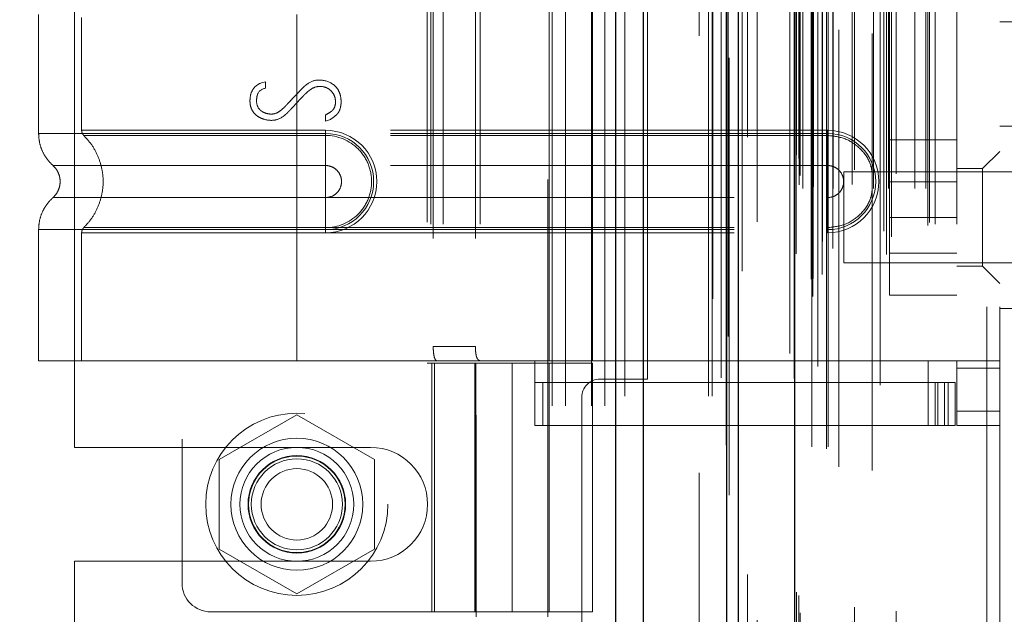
# Model space of a CAD drawing. Header units: inches. Extents: x 0.2 to 10.7, y 0.2 to 7.9.
# Tile 30 of 104: x 1.969 to 2.194, y 3.597 to 3.733. Entities that reach past the tile are written whole.
import ezdxf

# ---------------------------------------------------------------- set-up
doc = ezdxf.new("R2010")
doc.units = ezdxf.units.IN
doc.header["$MEASUREMENT"] = 0
doc.linetypes.add('HIDDEN', pattern=[0.075, 0.05, -0.025])
doc.layers.add('DIMENSIONS', color=140, linetype='Continuous')
doc.styles.add('SLDTEXTSTYLE0', font='TXT', dxfattribs={"width": 0.7})
doc.dimstyles.new('SLDDIMSTYLE0', dxfattribs={"dimtxt": 0.084961, "dimasz": 0.13, "dimexe": 0, "dimexo": 0.0625, "dimgap": 0.02124, "dimtad": 0, "dimtih": 1, "dimtoh": 1, "dimlfac": 12, "dimrnd": 1e-09, "dimzin": 12, "dimdsep": 46, "dimtxsty": 'SLDTEXTSTYLE0', "dimsah": 1, "dimcen": 0.09, "dimadec": 0, "dimazin": 3, "dimtfac": 1, "dimtofl": 0, "dimtmove": 0, "dimatfit": 3, "dimfxl": 0, "dimfrac": 2, "dimtolj": 1, "dimtzin": 12, "dimarcsym": 0})
doc.dimstyles.new('SLDDIMSTYLE1', dxfattribs={"dimtxt": 0.084961, "dimasz": 0.13, "dimexe": 0, "dimexo": 0.0625, "dimgap": 0.02124, "dimtad": 0, "dimtih": 1, "dimtoh": 1, "dimlfac": 12, "dimrnd": 1e-09, "dimzin": 12, "dimdsep": 46, "dimtxsty": 'SLDTEXTSTYLE0', "dimsah": 1, "dimcen": 0.09, "dimadec": 0, "dimazin": 3, "dimtfac": 1, "dimtmove": 0, "dimatfit": 0, "dimfxl": 0, "dimfrac": 2, "dimtolj": 1, "dimtzin": 12, "dimarcsym": 0})

# ---------------------------------------------------------------- blocks, each defined once
blk = doc.blocks.new('_D_5')
at = {"layer": 'DIMENSIONS'}
for p, q in [((0.8981, 3.44437), (0.8981, 3.69437)), ((1.98631, 3.44437), (0.7731, 3.44437)), ((1.08951, 3.24062), (0.7731, 3.24062)), ((0.8981, 2.9861), (0.8981, 3.24062)), ((0.40177, 2.9861), (0.37324, 2.9861)), ((0.37324, 2.9861), (0.37324, 2.85107)), ((0.65423, 2.9861), (0.68276, 2.9861)), ((0.68276, 2.9861), (0.68276, 2.85107)), ((0.80743, 2.9861), (0.8981, 2.9861)), ((0.37324, 2.85107), (0.40177, 2.85107)), ((0.68276, 2.85107), (0.65423, 2.85107))]:
    blk.add_line(p, q, dxfattribs=at)
for points in [[(0.8981, 3.44437), (0.9181, 3.57437), (0.8781, 3.57437)], [(0.8981, 3.24062), (0.8781, 3.11062), (0.9181, 3.11062)]]:
    blk.add_solid(points, dxfattribs=at)
at = {"layer": 'DIMENSIONS', "char_height": 0.083333, "attachment_point": 1, "style": 'SLDTEXTSTYLE0'}
for s, insert in [('2.45', (0.40177, 3.11254)), ('62.1', (0.40177, 2.95849))]:
    blk.add_mtext(s, dxfattribs=dict(at, insert=insert))
blk = doc.blocks.new('_D_6')
at = {"layer": 'DIMENSIONS'}
for p, q in [((1.98631, 3.9962), (0.7731, 3.9962)), ((0.8981, 3.9962), (0.8981, 3.87428)), ((0.73653, 3.72023), (0.708, 3.72023)), ((0.708, 3.72023), (0.708, 3.58519)), ((1.05968, 3.72023), (1.08821, 3.72023)), ((1.08821, 3.72023), (1.08821, 3.58519)), ((0.708, 3.58519), (0.73653, 3.58519)), ((1.08821, 3.58519), (1.05968, 3.58519)), ((0.8981, 3.44437), (0.8981, 3.56617)), ((1.98631, 3.44437), (0.7731, 3.44437))]:
    blk.add_line(p, q, dxfattribs=at)
for points in [[(0.8981, 3.9962), (0.8781, 3.8662), (0.9181, 3.8662)], [(0.8981, 3.44437), (0.9181, 3.57437), (0.8781, 3.57437)]]:
    blk.add_solid(points, dxfattribs=at)
at = {"layer": 'DIMENSIONS', "char_height": 0.083333, "attachment_point": 1, "style": 'SLDTEXTSTYLE0'}
for s, insert in [('6.62', (0.77187, 3.84667)), ('168.2', (0.73653, 3.69262))]:
    blk.add_mtext(s, dxfattribs=dict(at, insert=insert))
blk = doc.blocks.new('_D_11')
at = {"layer": 'DIMENSIONS'}
for p, q in [((2.35132, 3.39245), (2.35132, 3.64245)), ((2.05304, 3.39245), (2.47632, 3.39245)), ((2.15756, 3.24062), (2.47632, 3.24062)), ((2.35132, 3.01439), (2.35132, 3.24062)), ((2.46619, 3.01439), (2.35132, 3.01439)), ((2.61938, 3.01439), (2.59085, 3.01439)), ((2.59085, 3.01439), (2.59085, 2.87936)), ((2.87185, 3.01439), (2.90038, 3.01439)), ((2.90038, 3.01439), (2.90038, 2.87936)), ((2.59085, 2.87936), (2.61938, 2.87936)), ((2.90038, 2.87936), (2.87185, 2.87936))]:
    blk.add_line(p, q, dxfattribs=at)
for points in [[(2.35132, 3.39245), (2.37132, 3.52245), (2.33132, 3.52245)], [(2.35132, 3.24062), (2.33132, 3.11062), (2.37132, 3.11062)]]:
    blk.add_solid(points, dxfattribs=at)
at = {"layer": 'DIMENSIONS', "char_height": 0.083333, "attachment_point": 1, "style": 'SLDTEXTSTYLE0'}
for s, insert in [('1.82', (2.61938, 3.14083)), ('46.3', (2.61938, 2.98678))]:
    blk.add_mtext(s, dxfattribs=dict(at, insert=insert))

msp = doc.modelspace()

# ---------------------------------------------------------------- linework, layer by layer
at = {"color": 7, "linetype": 'Continuous', "lineweight": 25}
for p, q in [((2.1054388, 3.2466192), (2.1054388, 5.1924486)), ((2.1118028, 3.2466192), (2.1118028, 5.1912683)), ((2.1308788, 3.2466192), (2.1308788, 5.1822947)), ((2.1335148, 3.2466192), (2.1335148, 5.1820358)), ((2.1463179, 5.1563317), (2.1463179, 3.2727236))]:
    msp.add_line(p, q, dxfattribs=at)
at = {"color": 7, "linetype": 'HIDDEN', "lineweight": 18}
for p, q in [((2.1054388, 5.1924486), (2.1054388, 3.2466192)), ((2.1054388, 5.1924486), (2.1054388, 3.2466192)), ((2.1054388, 3.2466192), (2.1054388, 5.1924486)), ((2.1075602, 3.2466192), (2.1075602, 5.1912683)), ((2.1075602, 3.2466192), (2.1075602, 5.1912683)), ((2.1118028, 3.2466192), (2.1118028, 5.1912683)), ((2.1266361, 3.2466192), (2.1266361, 5.1822947)), ((2.1266361, 3.2466192), (2.1266361, 5.1822947)), ((2.1275148, 3.2466192), (2.1275148, 5.1820358)), ((2.1308788, 3.2466192), (2.1308788, 5.1822947)), ((2.131133, 3.2602532), (2.131133, 5.168802)), ((2.1505434, 3.2693895), (2.1505434, 5.1596657)), ((2.1505434, 3.2693895), (2.1505434, 5.1596657)), ((2.145276, 5.1563317), (2.145276, 3.2727236)), ((2.1501181, 3.2733937), (2.1501181, 5.1556616)), ((2.1506277, 3.2734835), (2.1506277, 5.1555717)), ((2.1526811, 3.2744582), (2.1526811, 5.1545971)), ((2.1343882, 3.2752119), (2.1343882, 5.1538483)), ((2.1343882, 3.2752204), (2.1343882, 5.1538467)), ((2.1516888, 5.1533513), (2.1516888, 3.2756751)), ((2.1462155, 5.1506376), (2.1462155, 3.2784176)), ((2.1462424, 3.2782079), (2.1462424, 5.1508473)), ((2.1466939, 3.2791716), (2.1466939, 5.1498837)), ((2.1466939, 3.2791716), (2.1466939, 5.1498837)), ((2.1673557, 3.2790219), (2.1673557, 5.1500334)), ((2.155079, 3.2803627), (2.155079, 5.1486945)), ((2.1659241, 5.1491093), (2.1659241, 3.2799501)), ((2.1527121, 3.2820053), (2.1527121, 5.1470499)), ((2.1685361, 3.2830551), (2.1685361, 5.1460035)), ((2.1667714, 3.2843243), (2.1667714, 5.144731)), ((2.1767883, 3.2856267), (2.1767883, 5.1434286)), ((2.1378248, 3.2864847), (2.1378248, 5.1425461)), ((2.177221, 3.2863574), (2.177221, 5.1426979)), ((2.1473648, 3.294908), (2.1473648, 5.1341473)), ((2.1473648, 3.294908), (2.1473648, 5.1341473)), ((2.1482079, 3.2940746), (2.1482079, 5.1349806)), ((2.1482079, 3.2940746), (2.1482079, 5.1349806)), ((2.1502815, 5.1349806), (2.1502815, 3.2940746)), ((2.1502815, 3.2940746), (2.1502815, 5.1349806)), ((2.1506982, 3.2944913), (2.1506982, 5.134564)), ((2.1536148, 5.134564), (2.1536148, 3.2944913)), ((2.1540315, 3.2940746), (2.1540315, 5.1349806)), ((2.1540315, 5.1349806), (2.1540315, 3.2940746)), ((2.1552046, 3.2940746), (2.1552046, 5.1349806)), ((2.1595032, 3.2949912), (2.1595032, 5.1341054)), ((2.1643753, 3.2940746), (2.1643753, 5.1349806)), ((2.1678203, 3.2940746), (2.1678203, 5.1349806)), ((2.1680324, 3.2947387), (2.1680324, 5.1343195)), ((2.1738551, 3.2940746), (2.1738551, 5.1349806)), ((2.1763877, 3.2940746), (2.1763877, 5.1349806)), ((2.1763877, 3.2940746), (2.1763877, 5.1349806)), ((2.1476093, 3.2970693), (2.1476093, 5.131986)), ((2.1564956, 5.1304146), (2.1564956, 3.2986264)), ((2.1600506, 3.2983698), (2.1600506, 5.1306854)), ((2.1600506, 3.2983698), (2.1600506, 5.1306854)), ((2.1641065, 5.1295853), (2.1641065, 3.2994714)), ((2.1695469, 3.2974406), (2.1695469, 5.1316146)), ((2.1467472, 3.3017609), (2.1467472, 5.1272944)), ((2.1467472, 3.3017609), (2.1467472, 5.1272944)), ((2.1472944, 3.3009878), (2.1472944, 5.1280674)), ((2.1472944, 3.3009878), (2.1472944, 5.1280674)), ((2.1314215, 5.1239831), (2.1314215, 3.3050863)), ((2.1355553, 3.3058513), (2.1355553, 5.1232039)), ((2.1245148, 3.3290358), (2.1245148, 5.0999525)), ((2.1245148, 3.3290358), (2.1245148, 5.0999525)), ((2.1245148, 3.3290358), (2.1245148, 5.0999525)), ((2.1245148, 3.3290358), (2.1245148, 5.0999525)), ((2.190276, 3.3670693), (2.190276, 5.061986)), ((2.190276, 3.3670693), (2.190276, 5.061986)), ((2.190276, 5.061986), (2.190276, 3.3670693)), ((2.190276, 5.061986), (2.190276, 3.3670693)), ((2.193276, 3.3670693), (2.193276, 5.061986)), ((2.0909315, 3.4443692), (2.0909315, 3.9962025)), ((2.0909315, 3.4443692), (2.0909315, 3.9962025)), ((2.0939315, 3.4443692), (2.0939315, 3.9962025)), ((2.0999315, 3.4443692), (2.0999315, 3.9962025)), ((2.1029315, 3.4443692), (2.1029315, 3.9962025)), ((2.1029315, 3.4443692), (2.1029315, 3.9962025)), ((2.0735253, 3.8422235), (2.0735253, 3.5961605)), ((2.0899295, 3.5961605), (2.0899295, 3.8422235)), ((2.0062681, 3.8367642), (2.0062681, 3.6038245)), ((1.9816815, 3.63489), (1.9816815, 3.8056817)), ((2.1126815, 3.6504942), (2.1126815, 3.7900775)), ((2.0623403, 3.7864033), (2.0623403, 3.6541854)), ((2.0631682, 3.7859112), (2.0631682, 3.6546776)), ((2.0631682, 3.7859112), (2.0631682, 3.6546776)), ((2.0659802, 3.7859112), (2.0659802, 3.6546776)), ((2.0744162, 3.7859112), (2.0744162, 3.6546776)), ((2.0902576, 3.6546776), (2.0902576, 3.7859112)), ((2.1001001, 3.6546776), (2.1001001, 3.7859112)), ((2.1785122, 3.7859112), (2.1785122, 3.6546776)), ((2.1785122, 3.7859112), (2.1785122, 3.6546776)), ((2.1834334, 3.7859112), (2.1834334, 3.6546776)), ((2.0637126, 3.7826303), (2.0637126, 3.6579584)), ((2.0733634, 3.7826303), (2.0733634, 3.6579584)), ((1.9734597, 3.7338969), (1.9734597, 3.7066918)), ((2.0325148, 3.7338969), (2.0325148, 3.7066918)), ((2.0325148, 3.7338969), (2.0325148, 3.7066918)), ((1.9833022, 3.7331862), (1.9833022, 3.7074025)), ((2.0325148, 3.7331862), (2.0325148, 3.7074025)), ((2.0325148, 3.7331862), (2.0325148, 3.7074025)), ((2.193276, 3.732236), (2.199276, 3.732236)), ((2.0243958, 3.7182625), (2.0253246, 3.7185027)), ((2.0253246, 3.7185027), (2.0253246, 3.7170134)), ((2.039064, 3.7095192), (2.039064, 3.7109284)), ((2.040217, 3.7099035), (2.039064, 3.7095192)), ((2.0325148, 3.7074025), (2.0390765, 3.7074025)), ((2.1539059, 3.7074025), (2.0325148, 3.7074025)), ((2.0325148, 3.7066918), (2.0390765, 3.7066918)), ((2.1539059, 3.7066918), (2.0325148, 3.7066918)), ((2.0390765, 3.7074025), (2.0390765, 3.706232)), ((2.0390765, 3.7066918), (2.0390765, 3.6993503)), ((2.1539059, 3.7074025), (2.1539059, 3.706232)), ((2.1539059, 3.7066918), (2.1539059, 3.6993503)), ((2.199276, 3.7083193), (2.193276, 3.7083193)), ((2.0325148, 3.706232), (2.0390765, 3.706232)), ((2.1539059, 3.706232), (2.0325148, 3.706232)), ((2.1834334, 3.705236), (2.1680168, 3.705236)), ((2.1680168, 3.705236), (2.1680168, 3.687486)), ((2.193276, 3.7025778), (2.189339, 3.6986408)), ((2.0325148, 3.6993503), (2.0390765, 3.6993503)), ((2.1539059, 3.6993503), (2.0325148, 3.6993503)), ((2.1576093, 3.6979026), (2.1576093, 3.687486)), ((2.1966718, 3.6979026), (2.1576093, 3.6979026)), ((2.189339, 3.6986408), (2.1834334, 3.6986408)), ((2.189339, 3.6763311), (2.189339, 3.6986408)), ((2.1834334, 3.6956485), (2.1680168, 3.6956485)), ((2.0390765, 3.6920258), (2.0325148, 3.6920258)), ((2.0325148, 3.6920258), (2.1539059, 3.6920258)), ((2.0390765, 3.6846843), (2.0390765, 3.6920258)), ((2.1539059, 3.6846843), (2.1539059, 3.6920258)), ((2.1576093, 3.687486), (2.1576093, 3.6770693)), ((2.1834334, 3.687486), (2.1680168, 3.687486)), ((2.1680168, 3.687486), (2.1680168, 3.669736)), ((1.9734597, 3.6846843), (1.9734597, 3.6546776)), ((1.9833022, 3.6839736), (1.9833022, 3.6546776)), ((2.0390765, 3.6851441), (2.0325148, 3.6851441)), ((2.0325148, 3.6851441), (2.1539059, 3.6851441)), ((2.0325148, 3.6846843), (2.0325148, 3.6546776)), ((2.0390765, 3.6846843), (2.0325148, 3.6846843)), ((2.0325148, 3.6846843), (2.0325148, 3.6546776)), ((2.0325148, 3.6846843), (2.1539059, 3.6846843)), ((2.0325148, 3.6839736), (2.0325148, 3.6546776)), ((2.0325148, 3.6839736), (2.0325148, 3.6546776)), ((2.0390765, 3.6839736), (2.0325148, 3.6839736)), ((2.0325148, 3.6839736), (2.1539059, 3.6839736)), ((2.0390765, 3.6839736), (2.0390765, 3.6851441)), ((2.1539059, 3.6839736), (2.1539059, 3.6851441)), ((2.1680168, 3.6793235), (2.1834334, 3.6793235)), ((2.1576093, 3.6770693), (2.1966718, 3.6770693)), ((2.1834334, 3.6763311), (2.189339, 3.6763311)), ((2.189339, 3.6763311), (2.193276, 3.6723941)), ((2.1834334, 3.669736), (2.1680168, 3.669736)), ((2.193276, 3.6666526), (2.199276, 3.6666526)), ((2.0733634, 3.6579584), (2.0637126, 3.6579584)), ((2.0325148, 3.6546776), (1.9734597, 3.6546776)), ((2.0631682, 3.6546776), (2.0325148, 3.6546776)), ((2.0659802, 3.6546776), (2.0631682, 3.6546776)), ((2.1001001, 3.6546776), (2.0659802, 3.6546776)), ((2.0869768, 3.6399138), (2.0869768, 3.6546776)), ((2.1768718, 3.6546776), (2.1001001, 3.6546776)), ((2.1768718, 3.6546776), (2.1001001, 3.6546776)), ((2.1785122, 3.6546776), (2.1768718, 3.6546776)), ((2.1768718, 3.6399138), (2.1768718, 3.6546776)), ((2.193276, 3.6546776), (2.1785122, 3.6546776)), ((2.1834334, 3.6530371), (2.1834334, 3.6546776)), ((2.0623403, 3.6541854), (2.0817274, 3.6541854)), ((2.0633547, 3.6541854), (2.0633547, 3.5972629)), ((2.0639807, 3.5972629), (2.0639807, 3.6541854)), ((2.0731972, 3.6541854), (2.0731972, 3.5972629)), ((2.0734879, 3.6541854), (2.0734879, 3.5972629)), ((2.0817274, 3.6541854), (2.0817274, 3.5972629)), ((2.0817274, 3.6541854), (2.1001001, 3.6541854)), ((2.0817274, 3.5972629), (2.0817274, 3.6541854)), ((2.0902576, 3.5972629), (2.0902576, 3.6541854)), ((2.1001001, 3.5972629), (2.1001001, 3.6541854)), ((2.193276, 3.6530371), (2.1834334, 3.6530371)), ((2.1834334, 3.6530371), (2.1834334, 3.6431946)), ((2.1018481, 3.6504942), (2.1126815, 3.6504942)), ((2.1768718, 3.6497563), (2.0869768, 3.6497563)), ((2.0887697, 3.6399138), (2.0887697, 3.6497563)), ((2.1768718, 3.6497563), (2.1785122, 3.6497563)), ((2.1785122, 3.6497563), (2.1785122, 3.6399138)), ((2.1785122, 3.6497563), (2.1814649, 3.6497563)), ((2.1791234, 3.6399138), (2.1791234, 3.6497563)), ((2.1806112, 3.6399138), (2.1806112, 3.6497563)), ((2.1814649, 3.6399138), (2.1814649, 3.6497563)), ((2.1814649, 3.6497563), (2.1831054, 3.6497563)), ((2.1814649, 3.6399138), (2.1814649, 3.6497563)), ((2.1831054, 3.6399138), (2.1831054, 3.6497563)), ((2.0976815, 3.6463275), (2.0976815, 3.3290358)), ((2.0325148, 3.6423651), (2.0147648, 3.6321171)), ((2.0502648, 3.6321171), (2.0325148, 3.6423651)), ((2.193276, 3.6431946), (2.1834334, 3.6431946)), ((2.1834334, 3.6399138), (2.1834334, 3.6431946)), ((2.193276, 3.6431946), (2.1834334, 3.6431946)), ((2.1768718, 3.6399138), (2.0869768, 3.6399138)), ((2.1785122, 3.6399138), (2.1768718, 3.6399138)), ((2.1814649, 3.6399138), (2.1785122, 3.6399138)), ((2.1831054, 3.6399138), (2.1814649, 3.6399138)), ((2.193276, 3.6399138), (2.1834334, 3.6399138)), ((1.9816815, 3.63489), (2.0493898, 3.63489)), ((2.0147648, 3.6321171), (2.0147648, 3.6116212)), ((2.0502648, 3.6116212), (2.0502648, 3.6321171)), ((2.0147648, 3.6116212), (2.0325148, 3.6013732)), ((2.0325148, 3.6013732), (2.0502648, 3.6116212)), ((1.9816815, 3.5266087), (1.9816815, 3.6088483)), ((1.9816815, 3.6088483), (2.0493898, 3.6088483)), ((2.0128298, 3.5972629), (2.0817274, 3.5972629)), ((2.1001001, 3.5972629), (2.0817274, 3.5972629))]:
    msp.add_line(p, q, dxfattribs=at)
at = {"color": 7, "linetype": 'HIDDEN', "lineweight": 18, "flags": 128}
for points in [[(2.1276258, 5.1688592), (2.1276254, 4.2296235), (2.1276258, 3.2601963)], [(2.1295256, 5.1508184), (2.1295254, 4.2296235), (2.1295256, 3.2782389)], [(2.1378248, 3.2864857), (2.1378246, 4.1372904), (2.1378248, 5.14257)], [(2.1306966, 5.135362), (2.1306959, 4.2296235), (2.1306966, 3.2937108)], [(2.1306966, 5.1353609), (2.130696, 4.2531402), (2.1306966, 3.2936939)], [(2.1378127, 3.295398), (2.1378128, 4.1994135), (2.1378127, 5.1336559)]]:
    msp.add_lwpolyline(points, dxfattribs=at)
at = {"color": 7, "linetype": 'HIDDEN', "lineweight": 18}
for radius in [0.0208333, 0.0150919, 0.0130208, 0.0111549, 0.0110417, 0.0104167, 0.0081625]:
    msp.add_circle((2.0325148, 3.6218692), radius, dxfattribs=at)
for centre, radius, start, end in [((2.0390765, 3.6956881), 0.0117145, 270, 90), ((2.0390765, 3.6956881), 0.0110038, 270, 90), ((2.1539059, 3.6956881), 0.0117145, 270, 90), ((2.1539059, 3.6956881), 0.0110038, 270, 90), ((2.1018481, 3.6463275), 0.0041667, 90, 180), ((2.0493898, 3.6218692), 0.0130208, 270, 90), ((2.0128298, 3.6038245), 0.0065617, 180, 270)]:
    msp.add_arc(centre, radius, start, end, dxfattribs=at)
for points, knots in [([(2.039064, 3.7109284), (2.0395634, 3.7111933), (2.0401636, 3.711559), (2.040521, 3.7118111), (2.0410072, 3.7123273), (2.0413532, 3.713127), (2.0413778, 3.714422), (2.0410781, 3.7155118), (2.0401186, 3.7168012), (2.0388545, 3.7174126), (2.0371072, 3.7175472), (2.035824, 3.7168856), (2.0350537, 3.7163012), (2.0345758, 3.7158686), (2.0341514, 3.7154306), (2.0339313, 3.7151968), (2.0334518, 3.7146915), (2.0328197, 3.7140187), (2.0320362, 3.7131828), (2.031405, 3.7125072), (2.0309294, 3.7120019), (2.030708, 3.7117633), (2.0302768, 3.7113167), (2.0298139, 3.7108987), (2.0286574, 3.7100078), (2.0269302, 3.7095276), (2.0252113, 3.7098329), (2.0240626, 3.7102917), (2.0233805, 3.7106971), (2.0224789, 3.7115811), (2.0219913, 3.7125647), (2.0217614, 3.713768), (2.0218522, 3.715535), (2.0225156, 3.7171543), (2.0236675, 3.7179792), (2.0243958, 3.7182625)], [0, 0, 0, 0, 0.03125, 0.046875, 0.0625, 0.09375, 0.125, 0.15625, 0.1875, 0.25, 0.3125, 0.34375, 0.359375, 0.375, 0.3828125, 0.390625, 0.40625, 0.4375, 0.46875, 0.5, 0.515625, 0.5234375, 0.53125, 0.546875, 0.5625, 0.625, 0.6875, 0.71875, 0.75, 0.78125, 0.8125, 0.84375, 0.875, 0.9375, 1, 1, 1, 1]), ([(2.0253246, 3.7170134), (2.0243892, 3.7168575), (2.0236254, 3.7162073), (2.023322, 3.7148097), (2.0232752, 3.7136419), (2.0235347, 3.712684), (2.0242785, 3.7118916), (2.0248338, 3.7115301), (2.0256225, 3.7112215), (2.0267581, 3.7110475), (2.0278578, 3.7112707), (2.0288793, 3.7119734), (2.0295201, 3.7125324), (2.0301697, 3.7132129), (2.0304111, 3.7134763), (2.031027, 3.7141293), (2.0318068, 3.7149541), (2.032813, 3.7159937), (2.0335665, 3.7168227), (2.0344124, 3.7176309), (2.0356153, 3.7185466), (2.0366324, 3.718903), (2.0374467, 3.718903)], [0, 0, 0, 0, 0.125, 0.15625, 0.1875, 0.25, 0.28125, 0.3125, 0.375, 0.4375, 0.5, 0.53125, 0.5625, 0.578125, 0.59375, 0.625, 0.6875, 0.75, 0.8125, 0.84375, 0.875, 1, 1, 1, 1]), ([(2.0374467, 3.718903), (2.0387014, 3.718903), (2.04028, 3.7184866), (2.0418375, 3.7170071), (2.042502, 3.7156105), (2.0427186, 3.7137859), (2.0424783, 3.7123381), (2.0421096, 3.7115892), (2.0417932, 3.7111599), (2.0416343, 3.7110028), (2.0411461, 3.7105773), (2.040566, 3.710151), (2.040217, 3.7099035)], [0, 0, 0, 0, 0.25, 0.375, 0.5, 0.625, 0.75, 0.8125, 0.84375, 0.875, 0.9375, 1, 1, 1, 1]), ([(1.9734596, 3.7066918), (1.9735016, 3.7060045), (1.9735866, 3.7046148), (1.9742686, 3.7026198), (1.9753114, 3.700788), (1.9762959, 3.6998045), (1.9767826, 3.6993182)], [0, 0, 0, 0, 0.24733805, 0.50013361, 0.7528697, 1, 1, 1, 1]), ([(2.0325148, 3.7066918), (2.0286497, 3.7066918), (2.0247846, 3.7066918), (2.0172028, 3.7066918), (2.0134863, 3.7066918), (2.0063445, 3.7066918), (2.0029193, 3.7066918), (1.9964918, 3.7066918), (1.9934896, 3.7066918), (1.9880235, 3.7066918), (1.9855596, 3.7066918), (1.9812649, 3.7066918), (1.9794341, 3.7066918), (1.9764759, 3.7066918), (1.9753485, 3.7066918), (1.9738404, 3.7066918), (1.9734597, 3.7066918), (1.9734597, 3.7066918), (1.9738404, 3.7066918), (1.9753485, 3.7066918), (1.9764759, 3.7066918), (1.9794341, 3.7066918), (1.9812649, 3.7066918), (1.9855596, 3.7066918), (1.9880235, 3.7066918), (1.9934896, 3.7066918), (1.9964918, 3.7066918), (2.0029193, 3.7066918), (2.0063445, 3.7066918), (2.0134863, 3.7066918), (2.0172028, 3.7066918), (2.0247846, 3.7066918), (2.0286497, 3.7066918), (2.0325148, 3.7066918)], [0, 0, 0, 0, 0.0625, 0.0625, 0.125, 0.125, 0.1875, 0.1875, 0.25, 0.25, 0.3125, 0.3125, 0.375, 0.375, 0.4375, 0.4375, 0.5, 0.5, 0.5625, 0.5625, 0.625, 0.625, 0.6875, 0.6875, 0.75, 0.75, 0.8125, 0.8125, 0.875, 0.875, 0.9375, 0.9375, 1, 1, 1, 1]), ([(2.0325148, 3.7074025), (2.0252617, 3.7074025), (2.0126202, 3.7074025), (1.9966852, 3.7074025), (1.9860806, 3.7074025), (1.9820077, 3.7074025), (1.9857142, 3.7074025), (1.9960261, 3.7074025), (2.0120039, 3.7074025), (2.0249515, 3.7074025), (2.0325148, 3.7074025)], [4.71239469, 4.71239469, 4.71239469, 4.71239469, 5.154448, 5.48366074, 5.87871603, 6.27377131, 6.6688266, 7.06388188, 7.39309462, 7.85399245, 7.85399245, 7.85399245, 7.85399245]), ([(1.9833023, 3.7074101), (1.9833076, 3.7073012), (1.9833184, 3.7070811), (1.9834223, 3.7067646), (1.9835753, 3.7064687), (1.9837248, 3.7063068), (1.9837988, 3.7062267)], [0, 0, 0, 0, 0.247524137, 0.50000006, 0.752475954, 1, 1, 1, 1]), ([(2.0325148, 3.7066918), (2.0325148, 3.7053108), (2.0325148, 3.7039305), (2.0325148, 3.7014095), (2.0325148, 3.7002701), (2.0325148, 3.6993503)], [0, 0, 0, 0, 0.5, 0.5, 1, 1, 1, 1]), ([(2.0325148, 3.7066918), (2.0325148, 3.7053523), (2.0325148, 3.7025437), (2.0325148, 3.7002386), (2.0325148, 3.6993494)], [0.052118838, 0.052118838, 0.052118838, 0.052118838, 0.500001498, 0.948006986, 0.948006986, 0.948006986, 0.948006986]), ([(1.9836924, 3.7063303), (1.9843633, 3.7055998), (1.9857056, 3.7041384), (1.987109, 3.7014919), (1.9880106, 3.6986541), (1.9883233, 3.6956881), (1.9880106, 3.6927221), (1.987109, 3.6898842), (1.9857056, 3.6872378), (1.9843633, 3.6857763), (1.9836924, 3.6850459)], [0, 0, 0, 0, 0.12505483, 0.25020853, 0.37526383, 0.5, 0.62473617, 0.74979147, 0.87494517, 1, 1, 1, 1]), ([(2.0325148, 3.706232), (2.0304848, 3.706232), (2.0283265, 3.706232), (2.0237682, 3.706232), (2.0213673, 3.706232), (2.0163783, 3.706232), (2.0137894, 3.706232), (2.0085406, 3.706232), (2.0058804, 3.706232), (2.0006835, 3.706232), (1.9981474, 3.706232), (1.9934664, 3.706232), (1.9913236, 3.706232), (1.9877271, 3.706232), (1.9862766, 3.706232), (1.9843085, 3.706232), (1.9837934, 3.706232), (1.9837934, 3.706232), (1.9843085, 3.706232), (1.9862766, 3.706232), (1.9877271, 3.706232), (1.9913236, 3.706232), (1.9934664, 3.706232), (1.9981474, 3.706232), (2.0006835, 3.706232), (2.0058804, 3.706232), (2.0085406, 3.706232), (2.0137894, 3.706232), (2.0163783, 3.706232), (2.0213673, 3.706232), (2.0237682, 3.706232), (2.0283265, 3.706232), (2.0304847, 3.706232), (2.0325148, 3.706232)], [0, 0, 0, 0, 0.0625, 0.0625, 0.125, 0.125, 0.1875, 0.1875, 0.25, 0.25, 0.3125, 0.3125, 0.375, 0.375, 0.4375, 0.4375, 0.5, 0.5, 0.5625, 0.5625, 0.625, 0.625, 0.6875, 0.6875, 0.75, 0.75, 0.8125, 0.8125, 0.875, 0.875, 0.9375, 0.9375, 1, 1, 1, 1]), ([(2.0390765, 3.706232), (2.041848, 3.7062598), (2.0459456, 3.7045102), (2.0490712, 3.6998277), (2.049895, 3.6956881), (2.0490712, 3.6915484), (2.0459456, 3.6868659), (2.041848, 3.6851164), (2.0390765, 3.6851441)], [6.28318531, 6.28318531, 6.28318531, 6.28318531, 7.06858347, 7.46128255, 7.85398163, 8.24668072, 8.6393798, 9.42477796, 9.42477796, 9.42477796, 9.42477796]), ([(2.1641065, 3.6974139), (2.1639998, 3.6981992), (2.1637064, 3.7003567), (2.1615102, 3.7033095), (2.1580573, 3.7057587), (2.1552897, 3.7060742), (2.1539059, 3.706232)], [0, 0, 0, 0, 0.160200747, 0.440133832, 0.720066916, 1, 1, 1, 1]), ([(1.9767104, 3.6993823), (1.9769571, 3.6991364), (1.9774511, 3.6986442), (1.9779696, 3.6977261), (1.9783035, 3.6967325), (1.9784198, 3.6956881), (1.9783035, 3.6946436), (1.9779696, 3.6936501), (1.9774511, 3.6927319), (1.9769571, 3.6922397), (1.9767104, 3.6919938)], [0, 0, 0, 0, 0.12483242, 0.24993914, 0.37510573, 0.5, 0.62489427, 0.75006086, 0.87516758, 1, 1, 1, 1]), ([(2.0325148, 3.6993494), (2.0242444, 3.6993494), (2.009832, 3.6993494), (1.9917093, 3.6993494), (1.9797216, 3.6993494), (1.9752602, 3.6993494), (1.9797216, 3.6993494), (1.9917093, 3.6993494), (2.009832, 3.6993494), (2.0242444, 3.6993494), (2.0325148, 3.6993494)], [4.71241411, 4.71241411, 4.71241411, 4.71241411, 5.15721613, 5.48839216, 5.88580339, 6.28321463, 6.68062587, 7.0780371, 7.40921314, 7.85401516, 7.85401516, 7.85401516, 7.85401516]), ([(2.0390765, 3.6993503), (2.0395559, 3.6993503), (2.0400351, 3.699255), (2.0409209, 3.6988881), (2.0413271, 3.6986166), (2.042005, 3.6979387), (2.0422765, 3.6975324), (2.0426434, 3.6966466), (2.0427387, 3.6961674), (2.0427387, 3.6952087), (2.0426434, 3.6947295), (2.0422765, 3.6938437), (2.042005, 3.6934375), (2.0413271, 3.6927595), (2.0409209, 3.6924881), (2.0400351, 3.6921212), (2.0395559, 3.6920258), (2.0390765, 3.6920258)], [0, 0, 0, 0, 0.125, 0.125, 0.25, 0.25, 0.375, 0.375, 0.5, 0.5, 0.625, 0.625, 0.75, 0.75, 0.875, 0.875, 1, 1, 1, 1]), ([(2.1539059, 3.6920258), (2.1543853, 3.6920258), (2.1548645, 3.6921212), (2.1557502, 3.6924881), (2.1561565, 3.6927595), (2.1568344, 3.6934375), (2.1571059, 3.6938437), (2.1574728, 3.6947295), (2.1575681, 3.6952087), (2.1575681, 3.6961674), (2.1574728, 3.6966466), (2.1571059, 3.6975324), (2.1568344, 3.6979387), (2.1561565, 3.6986166), (2.1557502, 3.6988881), (2.1548645, 3.699255), (2.1543853, 3.6993503), (2.1539059, 3.6993503)], [0, 0, 0, 0, 0.125, 0.125, 0.25, 0.25, 0.375, 0.375, 0.5, 0.5, 0.625, 0.625, 0.75, 0.75, 0.875, 0.875, 1, 1, 1, 1]), ([(2.1539059, 3.6851441), (2.1552897, 3.6853019), (2.1580573, 3.6856174), (2.1615102, 3.6880666), (2.1637064, 3.6910194), (2.1639998, 3.6931769), (2.1641065, 3.6939622)], [0, 0, 0, 0, 0.27993308, 0.55986617, 0.83979925, 1, 1, 1, 1]), ([(1.9767826, 3.6920579), (1.9762959, 3.6915716), (1.9753114, 3.6905881), (1.9742686, 3.6887564), (1.9735866, 3.6867613), (1.9735016, 3.6853716), (1.9734596, 3.6846843)], [0, 0, 0, 0, 0.24713031, 0.49986639, 0.75266195, 1, 1, 1, 1]), ([(2.0325148, 3.6920267), (2.0242444, 3.6920267), (2.009832, 3.6920267), (1.9917093, 3.6920267), (1.9797216, 3.6920267), (1.9752602, 3.6920267), (1.9797216, 3.6920267), (1.9917093, 3.6920267), (2.009832, 3.6920267), (2.0242444, 3.6920267), (2.0325148, 3.6920267)], [4.71236405, 4.71236405, 4.71236405, 4.71236405, 5.15716608, 5.48834211, 5.88575335, 6.2831646, 6.68057584, 7.07798708, 7.40916311, 7.85396514, 7.85396514, 7.85396514, 7.85396514]), ([(2.0325148, 3.6846843), (2.0325148, 3.6860238), (2.0325148, 3.6888324), (2.0325148, 3.6911375), (2.0325148, 3.6920267)], [0.052118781, 0.052118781, 0.052118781, 0.052118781, 0.500001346, 0.948006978, 0.948006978, 0.948006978, 0.948006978]), ([(2.0325148, 3.6846843), (2.0325148, 3.6860653), (2.0325148, 3.6874457), (2.0325148, 3.6899666), (2.0325148, 3.691106), (2.0325148, 3.6920258)], [0, 0, 0, 0, 0.5, 0.5, 1, 1, 1, 1]), ([(2.0325148, 3.6846843), (2.0286497, 3.6846843), (2.0247846, 3.6846843), (2.0172028, 3.6846843), (2.0134863, 3.6846843), (2.0063445, 3.6846843), (2.0029193, 3.6846843), (1.9964918, 3.6846843), (1.9934896, 3.6846843), (1.9880235, 3.6846843), (1.9855596, 3.6846843), (1.9812649, 3.6846843), (1.9794341, 3.6846843), (1.9764759, 3.6846843), (1.9753485, 3.6846843), (1.9738404, 3.6846843), (1.9734597, 3.6846843), (1.9734597, 3.6846843), (1.9738404, 3.6846843), (1.9753485, 3.6846843), (1.9764759, 3.6846843), (1.9794341, 3.6846843), (1.9812649, 3.6846843), (1.9855596, 3.6846843), (1.9880235, 3.6846843), (1.9934896, 3.6846843), (1.9964918, 3.6846843), (2.0029193, 3.6846843), (2.0063445, 3.6846843), (2.0134863, 3.6846843), (2.0172028, 3.6846843), (2.0247846, 3.6846843), (2.0286497, 3.6846843), (2.0325148, 3.6846843)], [0, 0, 0, 0, 0.0625, 0.0625, 0.125, 0.125, 0.1875, 0.1875, 0.25, 0.25, 0.3125, 0.3125, 0.375, 0.375, 0.4375, 0.4375, 0.5, 0.5, 0.5625, 0.5625, 0.625, 0.625, 0.6875, 0.6875, 0.75, 0.75, 0.8125, 0.8125, 0.875, 0.875, 0.9375, 0.9375, 1, 1, 1, 1]), ([(2.0325148, 3.6839736), (2.0249515, 3.6839736), (2.0120039, 3.6839736), (1.9960261, 3.6839736), (1.9857142, 3.6839736), (1.9820077, 3.6839736), (1.9860806, 3.6839736), (1.9966852, 3.6839736), (2.0126202, 3.6839736), (2.0252617, 3.6839736), (2.0325148, 3.6839736)], [4.71239001, 4.71239001, 4.71239001, 4.71239001, 5.17328784, 5.50250058, 5.89755587, 6.29261115, 6.68766644, 7.08272172, 7.41193446, 7.85398778, 7.85398778, 7.85398778, 7.85398778]), ([(1.9837988, 3.6851494), (1.9837248, 3.6850693), (1.9835753, 3.6849074), (1.9834223, 3.6846115), (1.9833184, 3.684295), (1.9833076, 3.6840749), (1.9833023, 3.683966)], [0, 0, 0, 0, 0.24752406, 0.49999996, 0.75247587, 1, 1, 1, 1]), ([(2.0325148, 3.6851441), (2.0304847, 3.6851441), (2.0283265, 3.6851441), (2.0237682, 3.6851441), (2.0213673, 3.6851441), (2.0163783, 3.6851441), (2.0137894, 3.6851441), (2.0085406, 3.6851441), (2.0058804, 3.6851441), (2.0006835, 3.6851441), (1.9981474, 3.6851441), (1.9934664, 3.6851441), (1.9913236, 3.6851441), (1.9877271, 3.6851441), (1.9862766, 3.6851441), (1.9843085, 3.6851441), (1.9837934, 3.6851441), (1.9837934, 3.6851441), (1.9843085, 3.6851441), (1.9862766, 3.6851441), (1.9877271, 3.6851441), (1.9913236, 3.6851441), (1.9934664, 3.6851441), (1.9981474, 3.6851441), (2.0006835, 3.6851441), (2.0058804, 3.6851441), (2.0085406, 3.6851441), (2.0137894, 3.6851441), (2.0163783, 3.6851441), (2.0213673, 3.6851441), (2.0237682, 3.6851441), (2.0283265, 3.6851441), (2.0304848, 3.6851441), (2.0325148, 3.6851441)], [0, 0, 0, 0, 0.0625, 0.0625, 0.125, 0.125, 0.1875, 0.1875, 0.25, 0.25, 0.3125, 0.3125, 0.375, 0.375, 0.4375, 0.4375, 0.5, 0.5, 0.5625, 0.5625, 0.625, 0.625, 0.6875, 0.6875, 0.75, 0.75, 0.8125, 0.8125, 0.875, 0.875, 0.9375, 0.9375, 1, 1, 1, 1]), ([(2.0646466, 3.6546776), (2.0644866, 3.6546776), (2.0643441, 3.6547608), (2.0641016, 3.6550869), (2.0640032, 3.6553295), (2.0638522, 3.6559343), (2.0637985, 3.6563007), (2.0637293, 3.6570919), (2.0637126, 3.6575238), (2.0637126, 3.6579584)], [0, 0, 0, 0, 0.25, 0.25, 0.5, 0.5, 0.75, 0.75, 1, 1, 1, 1]), ([(2.0733634, 3.6579584), (2.0733634, 3.6575182), (2.0733795, 3.6570859), (2.0734562, 3.6562817), (2.0735177, 3.6559137), (2.0737101, 3.655309), (2.073844, 3.6550687), (2.0741904, 3.6547548), (2.0744055, 3.6546776), (2.0746512, 3.6546776)], [0, 0, 0, 0, 0.25, 0.25, 0.5, 0.5, 0.75, 0.75, 1, 1, 1, 1])]:
    msp.add_open_spline(points, degree=3, knots=knots, dxfattribs=at)
for points in [[(2.0325148, 3.7074025), (2.0325148, 3.7069681), (2.0325148, 3.7065364), (2.0325148, 3.706232)], [(2.0325148, 3.7074025), (2.0325148, 3.7069782), (2.0325148, 3.7065251), (2.0325148, 3.7062319)], [(2.0325148, 3.706232), (2.0325148, 3.7034895), (2.0325148, 3.6956881), (2.0325148, 3.6878866), (2.0325148, 3.6851441)], [(2.0325148, 3.706232), (2.0325148, 3.7034888), (2.0325148, 3.6956881), (2.0325148, 3.6878873), (2.0325148, 3.6851441)], [(2.0390765, 3.6956881), (2.0390765, 3.697647), (2.0390765, 3.7015563), (2.0390765, 3.7048605), (2.0390765, 3.706232)], [(2.1539059, 3.706232), (2.1539059, 3.7048605), (2.1539059, 3.7015563), (2.1539059, 3.697647), (2.1539059, 3.6956881)], [(2.0325148, 3.6993503), (2.0325148, 3.698435), (2.0325148, 3.6970615), (2.0325148, 3.6956881)], [(2.0325148, 3.6993496), (2.0325148, 3.6984352), (2.0325148, 3.6970616), (2.0325148, 3.6956881)], [(2.0390765, 3.6956881), (2.0390765, 3.6970615), (2.0390765, 3.698435), (2.0390765, 3.6993503)], [(2.1539059, 3.6993503), (2.1539059, 3.698435), (2.1539059, 3.6970615), (2.1539059, 3.6956881)], [(2.0325148, 3.6956881), (2.0325148, 3.6943145), (2.0325148, 3.6929409), (2.0325148, 3.6920265)], [(2.0325148, 3.6956881), (2.0325148, 3.6943146), (2.0325148, 3.6929412), (2.0325148, 3.6920258)], [(2.0390765, 3.6920258), (2.0390765, 3.6929412), (2.0390765, 3.6943146), (2.0390765, 3.6956881)], [(2.0390765, 3.6851441), (2.0390765, 3.6865156), (2.0390765, 3.6898198), (2.0390765, 3.6937292), (2.0390765, 3.6956881)], [(2.1539059, 3.6956881), (2.1539059, 3.6937292), (2.1539059, 3.6898198), (2.1539059, 3.6865156), (2.1539059, 3.6851441)], [(2.1539059, 3.6956881), (2.1539059, 3.6943146), (2.1539059, 3.6929412), (2.1539059, 3.6920258)], [(2.0325148, 3.6839736), (2.0325148, 3.6843982), (2.0325148, 3.6848516), (2.0325148, 3.6851448)], [(2.0325148, 3.6839736), (2.0325148, 3.6844081), (2.0325148, 3.6848397), (2.0325148, 3.6851441)]]:
    msp.add_open_spline(points, degree=3, dxfattribs=at)

# ---------------------------------------------------------------- dimensions: what is measured, and where the dimension line sits
at = {"layer": 'DIMENSIONS'}
for base, p1, p2, dimstyle, picture, middle in [((0.898102, 3.4443692), (2.0363065, 3.9962025), (2.0363065, 3.4443692), 'SLDDIMSTYLE0', '_D_6', (0.898102, 3.7202259)), ((0.8981019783, 3.4443691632), (1.1395148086, 3.2406191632), (2.0363064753, 3.4443691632), 'SLDDIMSTYLE1', '_D_5', (0.8981019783, 2.9861019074)), ((2.3513221, 3.3924525), (2.1075611, 3.2406192), (2.0030356, 3.3924525), 'SLDDIMSTYLE1', '_D_11', (2.3513221, 3.0143913))]:
    dim = msp.add_linear_dim(base=base, p1=p1, p2=p2, angle=90, dimstyle=dimstyle, dxfattribs=at)
    dim.commit()
    dim.dimension.update_dxf_attribs({"geometry": picture, "text_midpoint": middle, "dimtype": 160})

doc.saveas('drawing.dxf')
